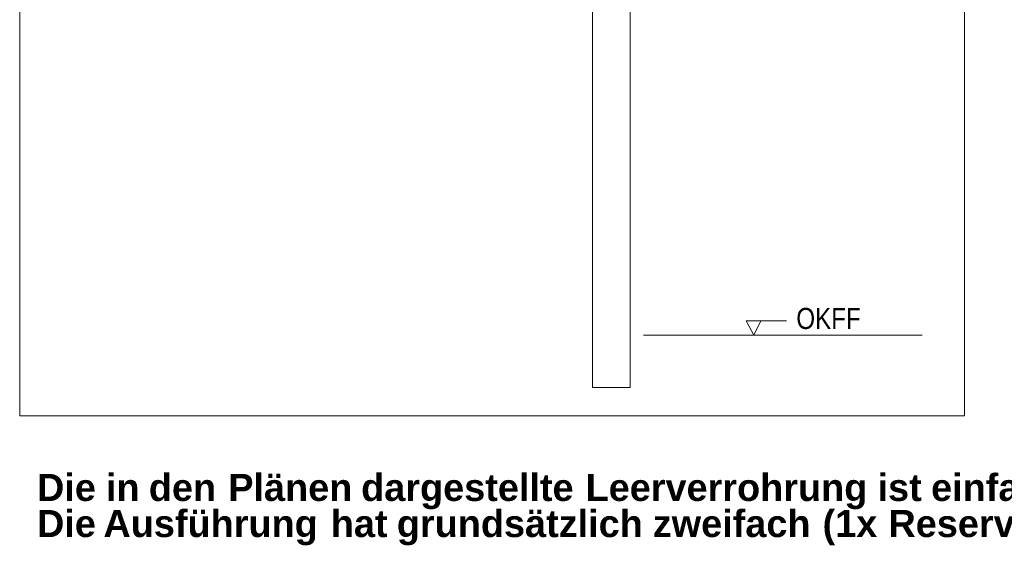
# Model space of a CAD drawing. Extents: x -500 to 300, y 62 to 1162.
# Tile 165 of 256: x 124 to 189, y 893 to 928. Entities that reach past the tile are written whole.
import ezdxf
from ezdxf.lldxf.tags import DXFTag

# ---------------------------------------------------------------- set-up
doc = ezdxf.new("R2010")
doc.units = 0
doc.layers.get('0').update_dxf_attribs({"lineweight": 13})
doc.layers.add('E_Detail_Beschriftung', color=7, linetype='Continuous', lineweight=13, true_color=0x009900)
doc.layers.add('E_Detail_Linie_Text_Bem', color=7, linetype='Continuous', lineweight=13)
doc.styles.get("Standard").update_dxf_attribs({"font": 'ARIALN.TTF'})
tags = doc.linetypes.add('fein_strichliert-A06G93S58I', pattern=[4, 1, -2, 1]).pattern_tags.tags
tags[8:9] = [DXFTag(74, 4), DXFTag(75, 0), DXFTag(340, '0'), DXFTag(46, 0.0), DXFTag(50, 0.0), DXFTag(44, 0.0), DXFTag(45, 0.0)]
tags[6:7] = [DXFTag(74, 4), DXFTag(75, 0), DXFTag(340, '0'), DXFTag(46, 0.0), DXFTag(50, 0.0), DXFTag(44, 0.0), DXFTag(45, 0.0)]
tags[4:5] = [DXFTag(74, 4), DXFTag(75, 0), DXFTag(340, '0'), DXFTag(46, 0.0), DXFTag(50, 0.0), DXFTag(44, 0.0), DXFTag(45, 0.0)]

# ---------------------------------------------------------------- blocks, each defined once
blk = doc.blocks.new('Referenz-A06G93SG8I')
at = {"layer": 'E_Detail_Linie_Text_Bem', "linetype": 'fein_strichliert-A06G93S58I', "ltscale": 0.65}
for p, q in [((123.683, 963.31), (123.683, 901.993)), ((186.453, 901.993), (186.453, 963.31)), ((123.683, 901.993), (183.426, 901.993)), ((183.426, 901.993), (186.453, 901.993))]:
    blk.add_line(p, q, dxfattribs=at)
at = {"layer": 'E_Detail_Linie_Text_Bem', "linetype": 'Continuous', "ltscale": 0.13}
for p, q in [((164.235, 953.062), (164.235, 903.882)), ((161.735, 903.882), (161.735, 931.882)), ((165.128, 907.361), (183.635, 907.361)), ((164.235, 903.882), (161.735, 903.882))]:
    blk.add_line(p, q, dxfattribs=at)
at = {"layer": 'E_Detail_Linie_Text_Bem', "color": 0, "linetype": 'Continuous', "ltscale": 0.13}
for p, q in [((172.463, 907.361), (171.953, 908.311)), ((171.953, 908.311), (174.637, 908.311)), ((172.92, 908.315), (172.463, 907.361))]:
    blk.add_line(p, q, dxfattribs=at)
at = {"layer": 'E_Detail_Beschriftung', "linetype": 'Continuous', "ltscale": 0.13, "insert": (175.284, 909.167), "char_height": 1.4, "attachment_point": 1}
blk.add_mtext('{\\fArial Narrow;OKFF}', dxfattribs=at)
at = {"layer": 'E_Detail_Beschriftung', "color": 1, "linetype": 'Continuous', "lineweight": 35, "ltscale": 0.35, "true_color": 0xff0000, "char_height": 1.8, "attachment_point": 1}
for s, insert in [('{\\fArial|b1|i0;Die}', (124.833, 898.138)), ('{\\fArial|b1|i0;in}', (129.414, 898.138)), ('{\\fArial|b1|i0;den}', (132.263, 898.138)), ('{\\fArial|b1|i0;Plänen}', (137.542, 898.138)), ('{\\fArial|b1|i0;dargestellte}', (146.371, 898.138)), ('{\\fArial|b1|i0;Leerverrohrung}', (161.281, 898.138)), ('{\\fArial|b1|i0;ist}', (180.68, 898.138)), ('{\\fArial|b1|i0;einfach}', (184.24, 898.138)), ('{\\fArial|b1|i0;Die}', (124.833, 895.741)), ('{\\fArial|b1|i0;Ausführung}', (129.245, 895.741)), ('{\\fArial|b1|i0;hat}', (144.354, 895.741)), ('{\\fArial|b1|i0;grundsätzlich}', (148.741, 895.741)), ('{\\fArial|b1|i0;zweifach}', (165.748, 895.741)), ('{\\fArial|b1|i0;(1x}', (177.029, 895.741)), ('{\\fArial|b1|i0;Reserve)}', (181.404, 895.741))]:
    blk.add_mtext(s, dxfattribs=dict(at, insert=insert))

msp = doc.modelspace()

# ---------------------------------------------------------------- block references
at = {"color": 8, "lineweight": 25, "ltscale": 0.25, "true_color": 0x808080}
msp.add_blockref('Referenz-A06G93SG8I', (0, 0), dxfattribs=at)

doc.saveas('drawing.dxf')
